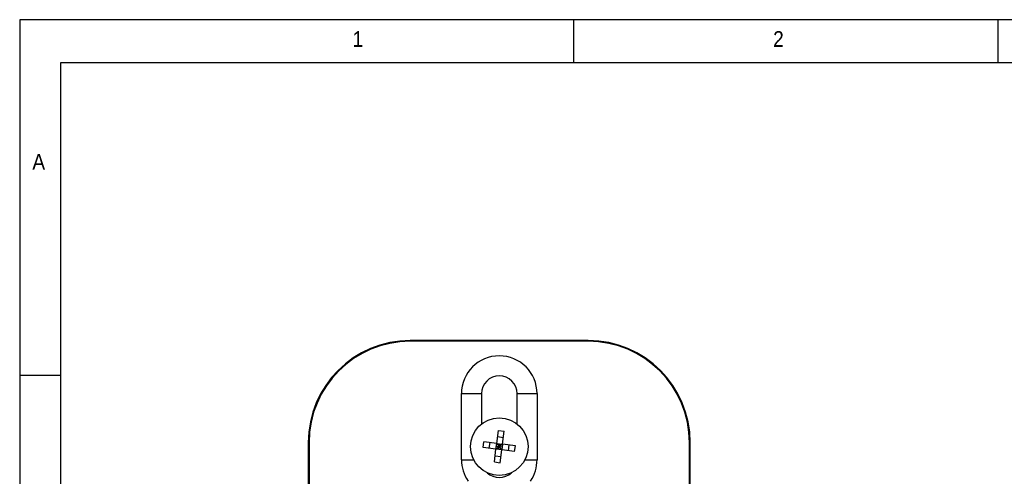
# Model space of a CAD drawing. Extents: x 5 to 844, y 5 to 589.
# Tile 11 of 25: x 5 to 121, y 535 to 589. Entities that reach past the tile are written whole.
import ezdxf

# ---------------------------------------------------------------- set-up
doc = ezdxf.new("R2010")
doc.units = 0
doc.linetypes.add('SLD-DURCHGEHEND', pattern=[0])
doc.linetypes.add('SLD-PHANTOM', pattern=[12.7, 6.35, -1.27, 1.27, -1.27, 1.27, -1.27])
doc.layers.get('0').update_dxf_attribs({"linetype": 'CONTINUOUS'})
doc.styles.add('SLDTEXTSTYLE2', font='GOTHIC.TTF', dxfattribs={"width": 0.913})

msp = doc.modelspace()

# ---------------------------------------------------------------- linework, layer by layer
at = {"color": 7, "linetype": 'SLD-DURCHGEHEND'}
for p, q in [((836, 589), (5.175, 589)), ((5.175, 589), (5.175, 4.92)), ((70.5, 584), (70.5, 589)), ((120.5, 589), (120.5, 584)), ((831.001, 583.92), (10, 583.92)), ((10, 583.92), (10, 9.92)), ((72.222, 551.128), (51.222, 551.128)), ((72.222, 551.037), (51.222, 551.037)), ((10, 547), (5.175, 547)), ((57.263, 537.06), (57.263, 544.86)), ((59.622, 544.86), (59.622, 541.284)), ((63.822, 541.284), (63.822, 544.86)), ((66.181, 544.86), (66.181, 537.06)), ((61.423, 538.996), (61.615, 540.511)), ((61.615, 540.511), (62.3, 540.424)), ((62.108, 538.909), (62.3, 540.424)), ((39.205, 539.11), (39.205, 478.11)), ((39.295, 539.11), (39.295, 478.11)), ((59.821, 538.503), (59.908, 539.188)), ((61.423, 538.996), (59.908, 539.188)), ((60.543, 538.412), (60.63, 539.096)), ((61.336, 538.311), (61.423, 538.996)), ((61.423, 538.996), (62.108, 538.909)), ((61.423, 538.996), (61.722, 538.61)), ((61.524, 539.789), (62.208, 539.703)), ((61.722, 538.61), (61.766, 538.952)), ((62.108, 538.909), (61.722, 538.61)), ((62.108, 538.909), (62.021, 538.224)), ((63.623, 538.717), (62.108, 538.909)), ((62.815, 538.124), (62.901, 538.808)), ((63.536, 538.032), (63.623, 538.717)), ((84.149, 478.11), (84.149, 539.11)), ((84.24, 478.11), (84.24, 539.11)), ((61.336, 538.311), (59.821, 538.503)), ((61.144, 536.796), (61.336, 538.311)), ((61.336, 538.311), (61.722, 538.61)), ((62.021, 538.224), (61.336, 538.311)), ((61.38, 538.654), (61.722, 538.61)), ((61.679, 538.268), (61.722, 538.61)), ((62.021, 538.224), (61.722, 538.61)), ((61.722, 538.61), (62.064, 538.567)), ((61.829, 536.709), (62.021, 538.224)), ((63.536, 538.032), (62.021, 538.224)), ((61.144, 536.796), (61.829, 536.709)), ((61.236, 537.518), (61.92, 537.431))]:
    msp.add_line(p, q, dxfattribs=at)
at = {"color": 7, "linetype": 'SLD-PHANTOM'}
for p, q in [((51.222, 551.128), (51.222, 551.037)), ((72.222, 551.128), (72.222, 551.037)), ((57.263, 544.86), (59.622, 544.86)), ((63.822, 544.86), (66.181, 544.86)), ((39.205, 539.11), (39.295, 539.11)), ((84.24, 539.11), (84.149, 539.11)), ((57.263, 537.06), (58.696, 537.06)), ((64.748, 537.06), (66.181, 537.06))]:
    msp.add_line(p, q, dxfattribs=at)
at = {"color": 7, "linetype": 'SLD-DURCHGEHEND'}
msp.add_circle((61.722, 538.61), 3.4, dxfattribs=at)
for centre, radius, start, end in [((51.222, 539.11), 12.017, 90, 180), ((51.222, 539.11), 11.927, 90, 180), ((72.222, 539.11), 12.017, 0, 90), ((72.222, 539.11), 11.927, 0, 90), ((61.722, 544.86), 4.459, 0, 180), ((61.722, 544.86), 2.1, 0, 180), ((61.722, 537.06), 4.459, 180, 214.26302), ((61.722, 537.06), 4.459, 325.73698, 0), ((61.722, 537.06), 2.1, 226.82462, 313.17538)]:
    msp.add_arc(centre, radius, start, end, dxfattribs=at)

# ---------------------------------------------------------------- texts
at = {"color": 7, "linetype": 'CONTINUOUS', "char_height": 1.852, "attachment_point": 1, "style": 'SLDTEXTSTYLE2'}
for s, insert in [('1', (44.427, 587.646)), ('2', (94.01, 587.646)), ('A', (6.667, 573.146))]:
    msp.add_mtext(s, dxfattribs=dict(at, insert=insert))

doc.saveas('drawing.dxf')
